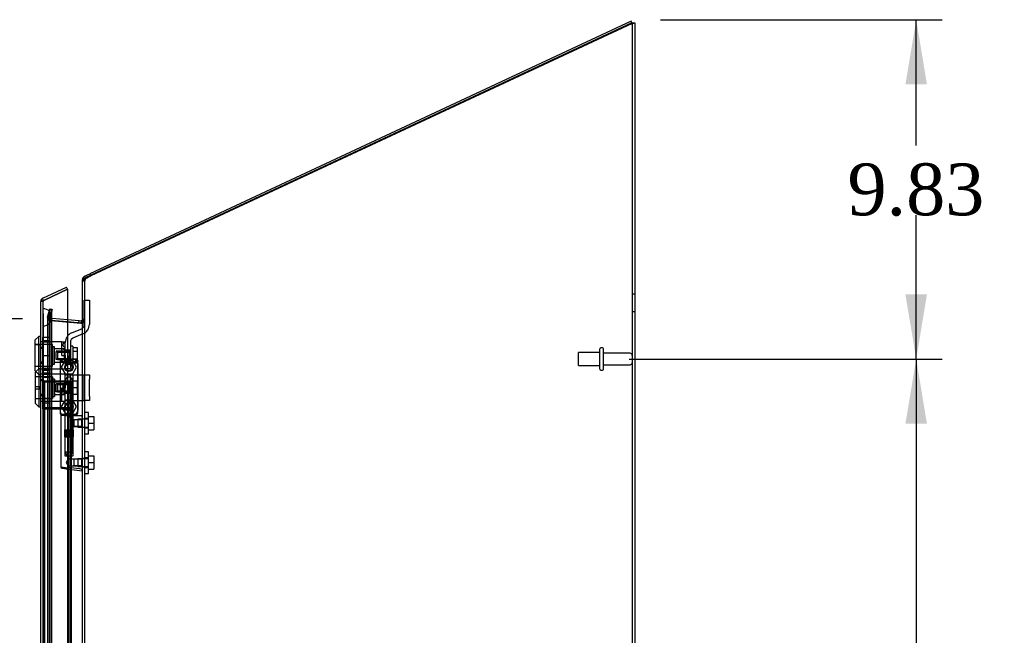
# Model space of a CAD drawing. Header units: inches. Extents: x 1 to 299, y -2 to 199.
# Tile 24 of 26: x 126 to 154, y 119 to 137. Entities that reach past the tile are written whole.
import ezdxf
from ezdxf.enums import TextEntityAlignment as Align
from ezdxf.lldxf.tags import DXFTag

# ---------------------------------------------------------------- set-up
doc = ezdxf.new("R2010")
doc.units = ezdxf.units.IN
doc.header["$MEASUREMENT"] = 0
for name, color, linetype in [('COM70220', 7, 'Continuous'), ('COM70708-4', 7, 'Continuous'), ('COM70709-12', 7, 'Continuous'), ('COM70711-4', 7, 'Continuous'), ('COM70712-12', 7, 'Continuous'), ('COM70714-1', 7, 'Continuous'), ('COM70714-4', 7, 'Continuous'), ('Default', 7, 'Continuous'), ('HNG86659-1', 7, 'Continuous'), ('HNG86659-2', 7, 'Continuous'), ('LOK10031', 7, 'Continuous'), ('LOK10031_CAM', 7, 'Continuous'), ('LOK10031_INSERT', 7, 'Continuous'), ('LOK10031_NUT', 7, 'Continuous'), ('LOK10031_SC', 7, 'Continuous'), ('SCS86661', 7, 'Continuous'), ('STD26089', 7, 'Continuous'), ('WAM30017', 7, 'Continuous')]:
    doc.layers.add(name, color=color, linetype=linetype)
doc.styles.add('SEACAD_Times_New_Roman', font='times.ttf')
tags = doc.linetypes.add('HIDDEN2', pattern=[0.1875, 0.125, -0.0625]).pattern_tags.tags
tags[6:7] = [DXFTag(74, 4), DXFTag(75, 0), DXFTag(340, '0'), DXFTag(46, 0.0), DXFTag(50, 0.0), DXFTag(44, 0.0), DXFTag(45, 0.0)]
tags[4:5] = [DXFTag(74, 4), DXFTag(75, 0), DXFTag(340, '0'), DXFTag(46, 0.0), DXFTag(50, 0.0), DXFTag(44, 0.0), DXFTag(45, 0.0)]
doc.dimstyles.new('HAMMOND_(STH_-_300x200)', dxfattribs={"dimtxt": 1.5, "dimasz": 1.875, "dimexe": 0.75, "dimexo": 0.75, "dimgap": 0.375, "dimtad": 0, "dimtih": 1, "dimtoh": 1, "dimzin": 0, "dimdsep": 46, "dimtxsty": 'SEACAD_Times_New_Roman', "dimblk1": '_SE_FILLED', "dimblk2": '_SE_FILLED', "dimsah": 1, "dimcen": 0.75, "dimadec": 0, "dimazin": 0, "dimtfac": 0.8, "dimtofl": 0, "dimtmove": 0, "dimatfit": 3, "dimfxl": 1, "dimtolj": 1, "dimtzin": 0, "dimarcsym": 0})

# ---------------------------------------------------------------- blocks, each defined once
blk = doc.blocks.new('SE2')
at = {"layer": 'COM70220', "color": 7, "linetype": 'HIDDEN2'}
for p, q in [((126.614, 127.718), (126.614, 128.217)), ((126.615, 128.217), (126.614, 128.217)), ((126.615, 127.718), (126.615, 128.217)), ((126.617, 127.968), (126.615, 128.217)), ((126.615, 127.719), (126.617, 127.968)), ((126.617, 127.718), (126.617, 127.968)), ((126.863, 127.718), (126.863, 127.968)), ((126.614, 127.719), (126.615, 127.719)), ((126.614, 70.599), (126.614, 127.718)), ((126.615, 70.599), (126.615, 127.718)), ((126.617, 70.599), (126.617, 127.718)), ((126.863, 70.599), (126.863, 127.718))]:
    blk.add_line(p, q, dxfattribs=at)
for start, end in [(0, 90), (270, 0)]:
    blk.add_arc((126.613, 127.968), 0.25, start, end, dxfattribs=at)
at = {"layer": 'COM70708-4', "color": 7, "linetype": 'Continuous'}
for p, q in [((143.679, 136.505), (143.751, 136.505)), ((143.751, 136.505), (143.751, 69.208))]:
    blk.add_line(p, q, dxfattribs=at)
at = {"layer": 'COM70708-4', "color": 7, "linetype": 'HIDDEN2'}
for p, q in [((127.823, 129.026), (127.751, 129.026)), ((127.848, 129.1), (127.828, 129.1)), ((143.751, 128.636), (143.679, 128.636)), ((126.796, 128.198), (126.741, 127.993)), ((126.796, 128.175), (126.796, 128.198)), ((126.865, 128.198), (126.796, 128.198)), ((126.811, 127.993), (126.865, 128.198)), ((126.865, 128.175), (126.865, 128.198)), ((143.679, 128.136), (143.751, 128.136)), ((126.741, 127.993), (126.737, 127.984)), ((126.809, 127.984), (126.737, 127.984)), ((126.737, 127.984), (126.737, 127.961)), ((126.811, 127.993), (126.741, 127.993)), ((126.816, 127.923), (126.756, 127.923)), ((126.811, 127.993), (126.809, 127.984)), ((126.809, 127.984), (126.816, 127.923)), ((126.809, 127.984), (126.809, 127.961)), ((126.816, 127.923), (126.837, 127.88)), ((126.82, 127.88), (126.836, 127.877)), ((126.836, 127.877), (127.705, 127.8)), ((127.711, 127.8), (126.842, 127.877)), ((127.743, 127.843), (127.745, 127.85)), ((127.743, 127.843), (127.801, 127.843)), ((127.745, 127.85), (127.805, 127.85)), ((127.751, 127.887), (127.823, 127.887)), ((127.751, 127.872), (127.823, 127.872)), ((127.801, 127.843), (127.805, 127.85)), ((127.705, 127.8), (127.723, 127.802)), ((127.711, 127.8), (127.705, 127.8)), ((127.714, 127.801), (127.714, 127.801)), ((127.823, 125.023), (127.751, 125.023)), ((127.751, 124.783), (127.823, 124.783)), ((127.823, 123.881), (127.751, 123.881)), ((127.751, 123.641), (127.823, 123.641))]:
    blk.add_line(p, q, dxfattribs=at)
for centre, radius, start, end in [((127.968, 129.017), 0.146, 145.1254, 176.5662), ((126.855, 127.987), 0.118, 181.4334, 212.7767), ((127.538, 127.943), 0.228, 321.7223, 333.9782)]:
    blk.add_arc(centre, radius, start, end, dxfattribs=at)
for points, knots in [([(143.751, 136.505), (143.751, 136.502), (143.748, 136.498), (143.737, 136.491), (143.729, 136.488), (143.709, 136.481), (143.697, 136.477), (143.671, 136.47), (143.657, 136.467), (143.643, 136.463)], [0, 0, 0, 0, 0.25, 0.25, 0.5, 0.5, 0.75, 0.75, 1, 1, 1, 1]), ([(143.679, 136.505), (143.679, 136.498), (143.675, 136.491), (143.661, 136.477), (143.652, 136.47), (143.643, 136.463)], [0, 0, 0, 0, 0.5, 0.5, 1, 1, 1, 1]), ([(127.828, 129.1), (127.817, 129.094), (127.807, 129.088), (127.788, 129.075), (127.779, 129.069), (127.765, 129.057), (127.76, 129.05), (127.752, 129.038), (127.751, 129.032), (127.751, 129.026)], [0, 0, 0, 0, 0.25, 0.25, 0.5, 0.5, 0.75, 0.75, 1, 1, 1, 1])]:
    blk.add_open_spline(points, degree=3, knots=knots, dxfattribs=at)
at = {"layer": 'COM70709-12', "color": 7, "linetype": 'Continuous'}
for p, q in [((143.65, 136.546), (127.965, 129.232)), ((143.67, 136.503), (143.65, 136.546)), ((143.68, 136.48), (143.679, 136.484)), ((143.68, 136.48), (143.679, 136.48)), ((127.813, 129.161), (127.965, 129.232)), ((127.965, 129.232), (127.985, 129.189)), ((127.751, 129.039), (127.751, 129.063)), ((127.76, 129.063), (127.751, 129.063)), ((127.834, 129.116), (127.813, 129.161)), ((127.313, 127.907), (127.654, 127.877)), ((127.647, 127.808), (127.654, 127.877)), ((127.654, 127.877), (127.711, 127.872)), ((127.711, 127.872), (127.705, 127.803))]:
    blk.add_line(p, q, dxfattribs=at)
at = {"layer": 'COM70709-12', "color": 7, "linetype": 'HIDDEN2'}
for p, q in [((143.679, 136.48), (127.995, 129.167)), ((143.679, 136.484), (143.67, 136.503)), ((127.823, 129.018), (127.751, 129.018)), ((127.823, 129.063), (127.76, 129.063)), ((127.823, 129.039), (127.823, 129.063)), ((127.843, 129.096), (127.834, 129.116)), ((127.843, 129.096), (127.995, 129.167)), ((127.985, 129.189), (127.995, 129.167)), ((126.8, 128.217), (126.745, 128.012)), ((126.8, 128.217), (126.869, 128.198)), ((126.869, 128.198), (126.814, 127.993)), ((126.814, 127.993), (126.745, 128.012)), ((126.846, 127.948), (126.84, 127.876)), ((126.84, 127.876), (126.865, 127.874)), ((126.846, 127.948), (126.872, 127.946)), ((126.865, 127.874), (126.872, 127.946)), ((126.865, 127.874), (127.647, 127.806)), ((126.872, 127.946), (127.313, 127.907)), ((127.647, 127.806), (127.647, 127.808)), ((127.647, 127.806), (127.705, 127.801)), ((127.823, 127.908), (127.751, 127.908)), ((127.705, 127.803), (127.705, 127.801))]:
    blk.add_line(p, q, dxfattribs=at)
at = {"layer": 'COM70709-12', "color": 7, "linetype": 'Continuous'}
for centre, radius, start, end in [((127.859, 129.063), 0.108, 115, 180), ((127.715, 127.908), 0.036, 265, 0)]:
    blk.add_arc(centre, radius, start, end, dxfattribs=at)
at = {"layer": 'COM70709-12', "color": 7, "linetype": 'HIDDEN2'}
for centre, radius, start, end in [((127.859, 129.063), 0.036, 115.0001, 179.9999), ((126.849, 127.984), 0.108, 165, 265), ((126.849, 127.984), 0.036, 165.0001, 264.9999), ((127.715, 127.908), 0.108, 265, 0)]:
    blk.add_arc(centre, radius, start, end, dxfattribs=at)
at = {"layer": 'COM70711-4', "color": 7, "linetype": 'Continuous'}
for p, q in [((127.859, 129.13), (143.679, 136.507)), ((143.679, 136.507), (143.679, 69.208)), ((127.751, 69.244), (127.751, 129.039)), ((127.711, 127.802), (127.313, 127.837)), ((127.745, 127.826), (127.743, 127.82))]:
    blk.add_line(p, q, dxfattribs=at)
at = {"layer": 'COM70711-4', "color": 7, "linetype": 'HIDDEN2'}
for p, q in [((127.823, 129.039), (127.751, 129.039)), ((127.823, 69.244), (127.823, 129.039)), ((126.741, 127.97), (126.796, 128.175)), ((126.865, 128.175), (126.796, 128.175)), ((126.796, 70.113), (126.796, 128.175)), ((126.811, 127.97), (126.865, 128.175)), ((126.865, 70.113), (126.865, 128.175)), ((126.737, 127.961), (126.741, 127.97)), ((126.809, 127.961), (126.737, 127.961)), ((126.737, 127.961), (126.737, 70.327)), ((126.811, 127.97), (126.741, 127.97)), ((126.816, 127.9), (126.756, 127.9)), ((126.809, 127.961), (126.811, 127.97)), ((126.816, 127.9), (126.809, 127.961)), ((126.809, 127.961), (126.809, 70.327)), ((126.838, 127.878), (126.836, 127.879)), ((126.842, 127.879), (126.836, 127.879)), ((127.705, 127.802), (126.838, 127.878)), ((126.844, 127.878), (126.838, 127.878)), ((126.844, 127.878), (126.842, 127.879)), ((127.313, 127.837), (126.844, 127.878)), ((127.743, 127.82), (127.801, 127.82)), ((127.745, 127.826), (127.805, 127.826)), ((127.751, 127.885), (127.823, 127.885)), ((127.805, 127.826), (127.801, 127.82)), ((127.711, 127.802), (127.705, 127.802))]:
    blk.add_line(p, q, dxfattribs=at)
for centre, radius, start, end in [((126.855, 127.964), 0.118, 181.4334, 212.7767), ((126.955, 128.494), 0.626, 251.4867, 259.0489), ((126.91, 127.992), 0.132, 224.3294, 239.1353), ((127.542, 128.951), 1.16, 278.5523, 282.8975), ((127.706, 127.887), 0.116, 328.4037, 358.7246)]:
    blk.add_arc(centre, radius, start, end, dxfattribs=at)
at = {"layer": 'COM70711-4', "color": 7, "linetype": 'Continuous'}
blk.add_arc((127.638, 127.972), 0.185, 293.3705, 304.7288, dxfattribs=at)
blk.add_open_spline([(127.751, 129.039), (127.751, 129.047), (127.753, 129.054), (127.764, 129.069), (127.772, 129.077), (127.792, 129.092), (127.804, 129.1), (127.83, 129.115), (127.844, 129.122), (127.859, 129.13)], degree=3, knots=[0, 0, 0, 0, 0.25, 0.25, 0.5, 0.5, 0.75, 0.75, 1, 1, 1, 1], dxfattribs=at)
at = {"layer": 'COM70711-4', "color": 7, "linetype": 'HIDDEN2'}
blk.add_open_spline([(127.823, 129.039), (127.823, 129.054), (127.826, 129.069), (127.84, 129.1), (127.849, 129.115), (127.859, 129.13)], degree=3, knots=[0, 0, 0, 0, 0.5, 0.5, 1, 1, 1, 1], dxfattribs=at)
at = {"layer": 'COM70712-12', "color": 7, "linetype": 'Continuous'}
for p, q in [((126.603, 128.529), (127.283, 128.846)), ((126.648, 128.471), (127.313, 128.781)), ((127.313, 128.781), (126.649, 128.471)), ((127.313, 128.781), (127.283, 128.846)), ((127.313, 128.781), (127.313, 69.536)), ((126.541, 69.886), (126.541, 128.431)), ((126.546, 128.464), (126.547, 128.464)), ((126.649, 128.471), (126.547, 128.471)), ((126.547, 128.471), (126.547, 128.464))]:
    blk.add_line(p, q, dxfattribs=at)
at = {"layer": 'COM70712-12', "color": 7, "linetype": 'HIDDEN2'}
for p, q in [((126.613, 128.431), (126.541, 128.431)), ((126.547, 128.464), (126.647, 128.464)), ((126.613, 69.886), (126.613, 128.431)), ((126.633, 128.464), (126.648, 128.471)), ((126.613, 127.262), (126.611, 127.262)), ((126.613, 127.065), (126.541, 127.065)), ((126.613, 126.668), (126.541, 126.668)), ((127.488, 126.757), (127.438, 126.757)), ((126.613, 126.471), (126.611, 126.471)), ((127.613, 126.632), (127.613, 125.27)), ((126.613, 126.128), (126.541, 126.128)), ((126.613, 126.325), (126.611, 126.325)), ((126.613, 125.731), (126.541, 125.731)), ((126.613, 125.534), (126.611, 125.534)), ((127.438, 125.145), (127.488, 125.145))]:
    blk.add_line(p, q, dxfattribs=at)
for centre in [(127.357, 126.523), (127.357, 125.381)]:
    blk.add_circle(centre, 0.12, dxfattribs=at)
at = {"layer": 'COM70712-12', "color": 7, "linetype": 'Continuous'}
for start, end in [(162.4161, 180), (115, 162.4161)]:
    blk.add_arc((126.649, 128.431), 0.108, start, end, dxfattribs=at)
at = {"layer": 'COM70712-12', "color": 7, "linetype": 'HIDDEN2'}
for centre, radius, start, end in [((126.649, 128.431), 0.036, 115, 180), ((127.438, 126.882), 0.125, 180, 270), ((127.488, 126.632), 0.125, 0, 90), ((127.488, 125.27), 0.125, 270, 0), ((127.438, 125.02), 0.125, 90, 180)]:
    blk.add_arc(centre, radius, start, end, dxfattribs=at)
at = {"layer": 'COM70712-12', "color": 7, "linetype": 'Continuous'}
blk.add_ellipse((126.649, 128.431), major_axis=(0.108, 0), ratio=0.9073, start_param=2.802142, end_param=3.141593, dxfattribs=at)
at = {"layer": 'COM70712-12', "color": 7, "linetype": 'HIDDEN2'}
for centre, major_axis, ratio, start_param, end_param in [((126.649, 128.431), (0.036, 0), 0.9073, 1.617568, 3.141593), ((126.649, 122.056), (0, 6.415), 0.005612, 0, 0.046772)]:
    blk.add_ellipse(centre, major_axis=major_axis, ratio=ratio, start_param=start_param, end_param=end_param, dxfattribs=at)
at = {"layer": 'COM70714-1', "color": 7, "linetype": 'HIDDEN2'}
for p, q in [((127.383, 126.088), (126.656, 126.088)), ((127.332, 125.98), (127.383, 125.98)), ((127.332, 125.94), (127.383, 125.94)), ((126.656, 125.355), (127.383, 125.355)), ((126.656, 125.315), (127.383, 125.315)), ((127.383, 125.503), (127.332, 125.503)), ((127.383, 125.463), (127.332, 125.463))]:
    blk.add_line(p, q, dxfattribs=at)
for centre, radius, start, end in [((126.656, 126.085), 0.043, 90, 180), ((127.383, 126.085), 0.043, 0, 90), ((126.656, 126.085), 0.003, 90, 180), ((127.383, 126.085), 0.003, 0, 90), ((127.383, 125.983), 0.003, 270, 0), ((127.383, 125.983), 0.043, 270, 0), ((126.656, 125.358), 0.043, 180, 270), ((126.656, 125.358), 0.003, 180, 270), ((127.383, 125.46), 0.043, 0, 90), ((127.383, 125.46), 0.003, 0, 90), ((127.383, 125.358), 0.003, 270, 0), ((127.383, 125.358), 0.043, 270, 0)]:
    blk.add_arc(centre, radius, start, end, dxfattribs=at)
at = {"layer": 'COM70714-4', "color": 7, "linetype": 'HIDDEN2'}
for p, q in [((126.613, 126.128), (126.656, 126.128)), ((126.653, 126.128), (126.653, 72.19)), ((126.656, 126.128), (127.383, 126.128)), ((127.332, 126.128), (127.332, 72.19)), ((127.383, 126.128), (127.426, 126.128)), ((127.386, 126.128), (127.386, 72.19)), ((127.426, 126.128), (127.426, 72.19))]:
    blk.add_line(p, q, dxfattribs=at)
at = {"layer": 'HNG86659-1', "color": 7, "linetype": 'HIDDEN2'}
for p, q in [((127.102, 126.713), (127.102, 125.198)), ((127.102, 126.712), (127.121, 126.663)), ((127.573, 126.751), (127.138, 126.751)), ((127.163, 126.696), (127.141, 126.751)), ((127.164, 126.694), (127.141, 126.751)), ((127.164, 126.694), (127.163, 126.696)), ((127.55, 126.694), (127.573, 126.751)), ((127.55, 126.694), (127.551, 126.696)), ((127.551, 126.696), (127.573, 126.751)), ((127.612, 126.712), (127.593, 126.663)), ((127.612, 125.198), (127.612, 126.713)), ((127.237, 126.308), (127.237, 125.151)), ((127.465, 126.32), (127.249, 126.32)), ((127.477, 125.151), (127.477, 126.308)), ((127.121, 125.193), (127.121, 125.158)), ((127.121, 125.119), (127.121, 123.638)), ((127.14, 125.139), (127.573, 125.139)), ((127.573, 125.139), (127.14, 125.139)), ((127.573, 125.158), (127.141, 125.158)), ((127.237, 125.151), (127.225, 125.139)), ((127.225, 125.139), (127.237, 125.127)), ((127.477, 125.151), (127.237, 125.151)), ((127.237, 125.127), (127.477, 125.127)), ((127.237, 125.127), (127.237, 123.969)), ((127.496, 124.999), (127.476, 124.999)), ((127.489, 125.139), (127.477, 125.151)), ((127.477, 125.127), (127.489, 125.139)), ((127.477, 124.998), (127.477, 125.127)), ((127.739, 125.119), (127.478, 125.119)), ((127.729, 124.999), (127.496, 124.999)), ((127.729, 124.999), (127.496, 124.999)), ((127.496, 124.999), (127.496, 124.806)), ((127.593, 125.158), (127.593, 125.193)), ((127.751, 125.021), (127.729, 124.999)), ((127.729, 124.806), (127.729, 124.999)), ((127.476, 124.806), (127.496, 124.806)), ((127.477, 123.969), (127.477, 124.807)), ((127.496, 124.806), (127.729, 124.806)), ((127.729, 124.806), (127.496, 124.806)), ((127.729, 124.806), (127.751, 124.784)), ((127.249, 123.958), (127.465, 123.958)), ((127.337, 123.858), (127.281, 123.761)), ((127.337, 123.664), (127.337, 123.858)), ((127.496, 123.858), (127.337, 123.858)), ((127.729, 123.858), (127.496, 123.858)), ((127.729, 123.858), (127.496, 123.858)), ((127.496, 123.858), (127.496, 123.664)), ((127.751, 123.879), (127.729, 123.858)), ((127.729, 123.664), (127.729, 123.858)), ((127.155, 123.599), (127.297, 123.581)), ((127.28, 123.584), (127.297, 123.581)), ((127.28, 123.584), (127.74, 123.526)), ((127.281, 123.761), (127.337, 123.664)), ((127.297, 123.581), (127.737, 123.526)), ((127.337, 123.664), (127.496, 123.664)), ((127.496, 123.664), (127.729, 123.664)), ((127.729, 123.664), (127.496, 123.664)), ((127.729, 123.664), (127.751, 123.643))]:
    blk.add_line(p, q, dxfattribs=at)
for centre, radius in [((127.357, 126.517), 0.118), ((127.357, 126.517), 0.0968), ((127.357, 126.517), 0.0968), ((127.357, 125.375), 0.118), ((127.357, 125.375), 0.0968), ((127.357, 125.375), 0.0968)]:
    blk.add_circle(centre, radius, dxfattribs=at)
for centre, radius, start, end in [((127.141, 126.713), 0.0392, 106.467, 168.78), ((127.041, 126.017), 0.706, 84.0827, 84.9945), ((127.145, 126.713), 0.0432, 170.3107, 181.0665), ((127.146, 126.657), 0.0255, 130.6693, 167.2932), ((127.14, 126.702), 0.0491, 88.6161, 102.0318), ((127.554, 126.811), 0.429, 188.1861, 189.6334), ((127.378, 127.486), 0.846, 252.8757, 268.5407), ((127.336, 127.478), 0.839, 271.3912, 287.1924), ((127.574, 126.702), 0.0491, 77.9682, 91.3839), ((127.159, 126.811), 0.429, 350.3666, 351.8139), ((127.573, 126.713), 0.0392, 11.22, 73.533), ((127.568, 126.657), 0.0255, 12.7068, 49.3307), ((127.673, 126.017), 0.706, 95.0056, 95.9172), ((127.569, 126.713), 0.0432, 358.9335, 9.6893), ((127.249, 126.308), 0.0118, 90, 180), ((127.465, 126.308), 0.0118, 0, 90), ((127.141, 125.197), 0.039, 178.4395, 188.4336), ((127.04, 125.899), 0.711, 274.9928, 275.9147), ((127.141, 125.198), 0.0395, 190.0421, 269.2684), ((127.154, 125.192), 0.0339, 170.6161, 269.1461), ((127.14, 125.158), 0.0197, 180, 270), ((127.14, 125.119), 0.0197, 90, 180), ((127.141, 125.2), 0.0417, 269.1335, 269.9996), ((127.559, 125.192), 0.0339, 270.8567, 9.3811), ((127.573, 125.198), 0.0395, 270.7315, 349.9579), ((127.573, 125.2), 0.0417, 270.0004, 270.8665), ((127.573, 125.158), 0.0197, 270, 360), ((127.573, 125.119), 0.0197, 0, 90), ((127.674, 125.899), 0.711, 264.0854, 265.0071), ((127.573, 125.197), 0.039, 351.5664, 1.5605), ((126.539, 125.739), 1.368, 331.1816, 331.5055), ((127.739, 125.107), 0.0118, 88.3734, 89.9992), ((127.739, 125.107), 0.0118, 0, 88.3726), ((127.249, 123.969), 0.0118, 180, 270), ((127.465, 123.969), 0.0118, 270, 0), ((127.16, 123.638), 0.0394, 179.9447, 262.875), ((127.739, 123.538), 0.0118, 262.875, 274.4046), ((127.705, 123.542), 0.0401, 21.8367, 34.9857), ((127.739, 123.538), 0.0118, 274.3868, 294.9231), ((127.088, 123.516), 0.656, 0.9731, 3.5902), ((127.739, 123.538), 0.0118, 294.9228, 0)]:
    blk.add_arc(centre, radius, start, end, dxfattribs=at)
for centre, major_axis, ratio, start_param, end_param in [((127.141, 126.74), (0, -0.0118), 0.049276, 3.017238, 3.218468), ((127.357, 126.704), (-0.203, 0), 0.124034, 0.384899, 2.682307), ((127.573, 126.74), (0, -0.0118), 0.049276, 3.064718, 3.265947)]:
    blk.add_ellipse(centre, major_axis=major_axis, ratio=ratio, start_param=start_param, end_param=end_param, dxfattribs=at)
for points, knots in [([(127.129, 126.677), (127.131, 126.68), (127.134, 126.683), (127.14, 126.688), (127.143, 126.69), (127.148, 126.693), (127.15, 126.693), (127.154, 126.694), (127.156, 126.695), (127.159, 126.695), (127.16, 126.695), (127.162, 126.694), (127.163, 126.694), (127.164, 126.694)], [0, 0, 0, 0, 0.25, 0.25, 0.5, 0.5, 0.625, 0.625, 0.75, 0.75, 0.875, 0.875, 1, 1, 1, 1]), ([(127.584, 126.677), (127.582, 126.68), (127.58, 126.683), (127.574, 126.688), (127.571, 126.69), (127.565, 126.693), (127.564, 126.693), (127.56, 126.694), (127.558, 126.695), (127.555, 126.695), (127.554, 126.695), (127.552, 126.694), (127.551, 126.694), (127.55, 126.694)], [0, 0, 0, 0, 0.25, 0.25, 0.5, 0.5, 0.625, 0.625, 0.75, 0.75, 0.875, 0.875, 1, 1, 1, 1]), ([(127.345, 125.08), (127.351, 125.082), (127.356, 125.084), (127.368, 125.089), (127.373, 125.091), (127.39, 125.097), (127.401, 125.102), (127.423, 125.109), (127.434, 125.112), (127.456, 125.117), (127.467, 125.119), (127.478, 125.119)], [0, 0, 0, 0, 0.125, 0.125, 0.25, 0.25, 0.5, 0.5, 0.75, 0.75, 1, 1, 1, 1]), ([(127.477, 124.999), (127.477, 124.999), (127.467, 124.988), (127.449, 124.962), (127.443, 124.952), (127.432, 124.929), (127.428, 124.916), (127.428, 124.889), (127.432, 124.876), (127.443, 124.853), (127.449, 124.844), (127.461, 124.826), (127.466, 124.819), (127.474, 124.809), (127.477, 124.806), (127.477, 124.806), (127.467, 124.817), (127.449, 124.843), (127.443, 124.853), (127.432, 124.876), (127.428, 124.889), (127.428, 124.903)], [0.2503152, 0.2503152, 0.2503152, 0.2503152, 0.375, 0.375, 0.4375, 0.4375, 0.5, 0.5, 0.5625, 0.5625, 0.625, 0.625, 0.6875, 0.6875, 0.75, 0.75, 0.875, 0.875, 0.9375, 0.9375, 1, 1, 1, 1]), ([(127.742, 125.086), (127.742, 125.095), (127.742, 125.104), (127.741, 125.113), (127.741, 125.115), (127.741, 125.117), (127.74, 125.118), (127.74, 125.119), (127.74, 125.119), (127.74, 125.119), (127.74, 125.119), (127.739, 125.119), (127.739, 125.119), (127.739, 125.119)], [0, 0, 0, 0, 0.5, 0.5, 0.75, 0.75, 0.875, 0.875, 0.9375, 0.9375, 0.96875, 0.96875, 1, 1, 1, 1]), ([(127.742, 125.086), (127.744, 125.086), (127.747, 125.086), (127.75, 125.086), (127.751, 125.086), (127.751, 125.085)], [0, 0, 0, 0, 0.5, 0.5, 1, 1, 1, 1]), ([(127.294, 123.601), (127.245, 123.608), (127.2, 123.616), (127.138, 123.629), (127.121, 123.634), (127.121, 123.638)], [0, 0, 0, 0, 0.5, 0.5, 1, 1, 1, 1]), ([(127.294, 123.601), (127.294, 123.597), (127.293, 123.594), (127.293, 123.589), (127.293, 123.587), (127.293, 123.585), (127.293, 123.584), (127.292, 123.583), (127.291, 123.583), (127.289, 123.583), (127.287, 123.583), (127.284, 123.583), (127.282, 123.583), (127.28, 123.584)], [0, 0, 0, 0, 0.25, 0.25, 0.5, 0.5, 0.625, 0.625, 0.75, 0.75, 0.875, 0.875, 1, 1, 1, 1]), ([(127.345, 123.615), (127.345, 123.615), (127.344, 123.614), (127.343, 123.614), (127.342, 123.614), (127.341, 123.614), (127.34, 123.613), (127.336, 123.612), (127.334, 123.612), (127.328, 123.61), (127.324, 123.609), (127.311, 123.605), (127.302, 123.603), (127.294, 123.601)], [0, 0, 0, 0, 0.03125, 0.03125, 0.0625, 0.0625, 0.125, 0.125, 0.25, 0.25, 0.5, 0.5, 1, 1, 1, 1]), ([(127.738, 123.565), (127.712, 123.568), (127.686, 123.572), (127.66, 123.575), (127.555, 123.588), (127.45, 123.601), (127.345, 123.615)], [0, 0, 0, 0, 0.198595, 0.198595, 0.198595, 1, 1, 1, 1]), ([(127.742, 123.557), (127.745, 123.557), (127.747, 123.557), (127.75, 123.558), (127.751, 123.558), (127.751, 123.558)], [0, 0, 0, 0, 0.5, 0.5, 1, 1, 1, 1])]:
    blk.add_open_spline(points, degree=3, knots=knots, dxfattribs=at)
at = {"layer": 'HNG86659-2', "color": 7, "linetype": 'HIDDEN2'}
for p, q in [((127.308, 126.241), (127.239, 126.123)), ((127.239, 126.123), (127.475, 126.123)), ((127.239, 126.123), (127.239, 124.706)), ((127.308, 126.241), (127.406, 126.241)), ((127.475, 126.123), (127.406, 126.241)), ((127.475, 124.706), (127.475, 126.123)), ((127.234, 124.706), (127.234, 124.509)), ((127.234, 124.706), (127.238, 124.706)), ((127.234, 124.706), (127.234, 124.509)), ((127.236, 124.706), (127.236, 124.509)), ((127.238, 124.706), (127.242, 124.706)), ((127.238, 124.706), (127.238, 124.509)), ((127.239, 124.706), (127.239, 124.509)), ((127.242, 124.706), (127.26, 124.706)), ((127.242, 124.706), (127.242, 124.509)), ((127.244, 124.706), (127.244, 124.509)), ((127.247, 124.706), (127.247, 124.509)), ((127.255, 124.706), (127.255, 124.509)), ((127.255, 124.706), (127.255, 124.509)), ((127.26, 124.706), (127.269, 124.706)), ((127.26, 124.706), (127.26, 124.509)), ((127.269, 124.706), (127.27, 124.706)), ((127.269, 124.706), (127.269, 124.509)), ((127.27, 124.706), (127.3, 124.706)), ((127.27, 124.706), (127.27, 124.509)), ((127.279, 124.706), (127.279, 124.509)), ((127.288, 124.706), (127.288, 124.509)), ((127.291, 124.706), (127.291, 124.509)), ((127.3, 124.706), (127.308, 124.706)), ((127.3, 124.706), (127.3, 124.509)), ((127.308, 124.706), (127.314, 124.706)), ((127.308, 124.706), (127.308, 124.509)), ((127.314, 124.706), (127.349, 124.706)), ((127.314, 124.706), (127.314, 124.509)), ((127.324, 124.706), (127.324, 124.509)), ((127.332, 124.706), (127.332, 124.509)), ((127.339, 124.706), (127.339, 124.509)), ((127.349, 124.706), (127.357, 124.706)), ((127.349, 124.706), (127.349, 124.509)), ((127.357, 124.706), (127.364, 124.706)), ((127.357, 124.706), (127.357, 124.509)), ((127.364, 124.706), (127.4, 124.706)), ((127.364, 124.706), (127.364, 124.509)), ((127.375, 124.706), (127.375, 124.509)), ((127.381, 124.706), (127.381, 124.509)), ((127.39, 124.706), (127.39, 124.509)), ((127.4, 124.706), (127.405, 124.706)), ((127.4, 124.706), (127.4, 124.509)), ((127.405, 124.706), (127.414, 124.706)), ((127.405, 124.706), (127.405, 124.509)), ((127.414, 124.706), (127.443, 124.706)), ((127.414, 124.706), (127.414, 124.509)), ((127.423, 124.706), (127.423, 124.509)), ((127.426, 124.706), (127.426, 124.509)), ((127.435, 124.706), (127.435, 124.509)), ((127.443, 124.706), (127.444, 124.706)), ((127.443, 124.706), (127.443, 124.509)), ((127.444, 124.706), (127.453, 124.706)), ((127.444, 124.706), (127.444, 124.509)), ((127.453, 124.706), (127.471, 124.706)), ((127.453, 124.706), (127.453, 124.509)), ((127.459, 124.706), (127.459, 124.509)), ((127.459, 124.706), (127.459, 124.509)), ((127.467, 124.706), (127.467, 124.509)), ((127.469, 124.706), (127.469, 124.509)), ((127.471, 124.706), (127.476, 124.706)), ((127.471, 124.706), (127.471, 124.509)), ((127.474, 124.706), (127.474, 124.509)), ((127.476, 124.706), (127.48, 124.706)), ((127.476, 124.706), (127.476, 124.509)), ((127.478, 124.706), (127.478, 124.509)), ((127.48, 124.706), (127.48, 124.509)), ((127.48, 124.509), (127.48, 124.706)), ((127.234, 124.509), (127.238, 124.509)), ((127.238, 124.509), (127.242, 124.509)), ((127.239, 124.509), (127.239, 124.076)), ((127.242, 124.509), (127.26, 124.509)), ((127.26, 124.509), (127.269, 124.509)), ((127.269, 124.509), (127.27, 124.509)), ((127.27, 124.509), (127.3, 124.509)), ((127.3, 124.509), (127.308, 124.509)), ((127.308, 124.509), (127.314, 124.509)), ((127.314, 124.509), (127.349, 124.509)), ((127.349, 124.509), (127.357, 124.509)), ((127.357, 124.509), (127.364, 124.509)), ((127.364, 124.509), (127.4, 124.509)), ((127.4, 124.509), (127.405, 124.509)), ((127.405, 124.509), (127.414, 124.509)), ((127.414, 124.509), (127.443, 124.509)), ((127.443, 124.509), (127.444, 124.509)), ((127.444, 124.509), (127.453, 124.509)), ((127.453, 124.509), (127.471, 124.509)), ((127.471, 124.509), (127.476, 124.509)), ((127.475, 124.076), (127.475, 124.509)), ((127.476, 124.509), (127.48, 124.509)), ((127.239, 124.076), (127.475, 124.076)), ((127.239, 124.076), (127.308, 123.958)), ((127.406, 123.958), (127.475, 124.076))]:
    blk.add_line(p, q, dxfattribs=at)
at = {"layer": 'LOK10031', "color": 7, "linetype": 'Continuous'}
for p, q in [((126.481, 127.417), (126.381, 127.317)), ((126.381, 126.417), (126.381, 127.317)), ((126.481, 126.479), (126.481, 127.417)), ((126.541, 127.417), (126.481, 127.417)), ((126.481, 126.479), (126.381, 126.379)), ((126.381, 126.417), (126.399, 126.398)), ((126.381, 126.379), (126.381, 125.479)), ((126.481, 126.479), (126.481, 125.379)), ((126.541, 126.479), (126.481, 126.479)), ((126.381, 125.479), (126.481, 125.379)), ((126.481, 125.379), (126.541, 125.379))]:
    blk.add_line(p, q, dxfattribs=at)
at = {"layer": 'LOK10031', "color": 7, "linetype": 'HIDDEN2'}
for p, q in [((126.611, 127.262), (126.541, 127.262)), ((126.611, 127.262), (126.611, 127.098)), ((127.151, 127.259), (126.611, 127.259)), ((127.151, 126.867), (127.151, 127.259)), ((127.151, 127.259), (127.251, 127.259)), ((127.251, 127.24), (127.251, 127.259)), ((126.881, 127.182), (126.381, 127.182)), ((126.611, 127.098), (126.541, 127.098)), ((126.611, 127.098), (126.611, 126.636)), ((126.881, 126.552), (126.881, 127.182)), ((126.941, 127.117), (126.881, 127.117)), ((126.941, 126.617), (126.941, 127.117)), ((127.151, 127.06), (126.941, 127.06)), ((127.151, 127.06), (127.251, 127.06)), ((126.941, 126.673), (127.251, 126.673)), ((127.151, 126.867), (127.251, 126.867)), ((127.251, 126.867), (127.251, 126.474)), ((126.381, 126.552), (126.881, 126.552)), ((126.399, 126.398), (126.481, 126.317)), ((126.611, 126.636), (126.541, 126.636)), ((126.611, 126.471), (126.541, 126.471)), ((126.611, 126.636), (126.611, 126.471)), ((126.611, 126.474), (127.251, 126.474)), ((126.881, 126.617), (126.941, 126.617)), ((126.881, 126.244), (126.381, 126.244)), ((126.481, 126.317), (126.541, 126.317)), ((126.611, 126.325), (126.541, 126.325)), ((126.611, 126.16), (126.541, 126.16)), ((126.611, 126.325), (126.611, 126.16)), ((127.251, 126.322), (126.611, 126.322)), ((126.611, 126.16), (126.611, 125.698)), ((126.881, 126.244), (126.881, 125.614)), ((126.941, 126.179), (126.881, 126.179)), ((126.941, 126.179), (126.941, 125.679)), ((127.251, 126.123), (126.941, 126.123)), ((127.251, 126.322), (127.251, 126.306)), ((127.151, 125.537), (127.151, 125.929)), ((127.151, 125.929), (127.251, 125.929)), ((127.251, 126.05), (127.251, 125.929)), ((126.381, 125.614), (126.881, 125.614)), ((126.611, 125.698), (126.541, 125.698)), ((126.611, 125.534), (126.541, 125.534)), ((126.611, 125.698), (126.611, 125.534)), ((126.611, 125.537), (127.151, 125.537)), ((126.881, 125.679), (126.941, 125.679)), ((126.941, 125.736), (127.151, 125.736)), ((127.251, 125.736), (127.151, 125.736)), ((127.151, 125.537), (127.251, 125.537)), ((127.251, 125.537), (127.251, 125.556))]:
    blk.add_line(p, q, dxfattribs=at)
at = {"layer": 'LOK10031_CAM', "color": 7, "linetype": 'HIDDEN2'}
for p, q in [((127.801, 128.47), (127.951, 128.47)), ((127.801, 128.345), (127.801, 128.47)), ((127.951, 128.47), (127.951, 128.345)), ((127.801, 127.766), (127.801, 128.345)), ((127.951, 128.345), (127.951, 127.766)), ((127.438, 127.518), (127.707, 127.627)), ((127.221, 127.233), (127.251, 127.233)), ((127.251, 126.867), (127.251, 127.24)), ((127.401, 127.24), (127.401, 126.865)), ((127.763, 127.488), (127.494, 127.379)), ((127.191, 127.143), (127.191, 127.203)), ((127.221, 127.113), (127.251, 127.113)), ((127.251, 127.023), (127.401, 127.023)), ((127.251, 126.708), (127.401, 126.708)), ((127.401, 126.865), (127.401, 126.49)), ((127.251, 126.49), (127.401, 126.49)), ((127.251, 126.306), (127.438, 126.306)), ((127.251, 126.05), (127.251, 126.306)), ((127.401, 125.556), (127.401, 126.306)), ((127.438, 126.306), (127.707, 126.306)), ((127.707, 126.306), (127.801, 126.306)), ((127.801, 126.306), (127.951, 126.306)), ((127.801, 126.181), (127.801, 126.306)), ((127.801, 125.681), (127.801, 126.181)), ((127.951, 126.306), (127.951, 126.181)), ((127.951, 125.681), (127.951, 126.181)), ((127.191, 125.851), (127.191, 126.011)), ((127.221, 126.041), (127.251, 126.041)), ((127.221, 125.821), (127.251, 125.821)), ((127.251, 126.088), (127.401, 126.088)), ((127.251, 125.556), (127.251, 125.929)), ((127.251, 125.773), (127.401, 125.773)), ((127.251, 125.556), (127.438, 125.556)), ((127.438, 125.556), (127.707, 125.556)), ((127.707, 125.556), (127.801, 125.556)), ((127.801, 125.556), (127.801, 125.681)), ((127.951, 125.556), (127.801, 125.556)), ((127.951, 125.681), (127.951, 125.556))]:
    blk.add_line(p, q, dxfattribs=at)
for centre, radius, start, end in [((127.551, 127.24), 0.3, 112.0194, 180), ((127.651, 127.766), 0.15, 292.0194, 0), ((127.651, 127.766), 0.3, 292.0194, 0), ((127.221, 127.203), 0.03, 90, 180), ((127.551, 127.24), 0.15, 112.0194, 180), ((127.221, 127.143), 0.03, 180, 270), ((127.221, 126.011), 0.03, 90, 180), ((127.221, 125.851), 0.03, 180, 270)]:
    blk.add_arc(centre, radius, start, end, dxfattribs=at)
at = {"layer": 'LOK10031_INSERT', "color": 7, "linetype": 'HIDDEN2'}
for p, q in [((126.531, 127.177), (126.381, 127.177)), ((126.531, 127.177), (126.531, 127.179)), ((126.866, 127.179), (126.531, 127.179)), ((126.531, 126.557), (126.531, 127.177)), ((126.866, 126.554), (126.866, 127.179)), ((126.926, 127.117), (126.866, 127.117)), ((126.926, 126.617), (126.926, 127.117)), ((127.216, 127.06), (126.926, 127.06)), ((127.366, 126.985), (126.991, 126.985)), ((126.991, 126.985), (126.991, 126.965)), ((126.991, 126.768), (126.991, 126.965)), ((127.366, 126.965), (126.991, 126.965)), ((127.216, 127.023), (127.216, 127.06)), ((127.216, 127.023), (127.251, 127.023)), ((127.216, 126.981), (127.216, 126.752)), ((127.366, 126.981), (127.216, 126.981)), ((127.366, 126.981), (127.366, 127.023)), ((127.366, 126.981), (127.366, 126.752)), ((126.926, 126.673), (127.216, 126.673)), ((126.991, 126.768), (127.366, 126.768)), ((126.991, 126.749), (126.991, 126.768)), ((127.366, 126.749), (126.991, 126.749)), ((127.216, 126.752), (127.366, 126.752)), ((127.216, 126.711), (127.216, 126.673)), ((127.366, 126.711), (127.216, 126.711)), ((127.366, 126.711), (127.366, 126.752)), ((126.381, 126.557), (126.531, 126.557)), ((126.531, 126.557), (126.531, 126.554)), ((126.531, 126.554), (126.866, 126.554)), ((126.866, 126.617), (126.926, 126.617)), ((126.866, 126.242), (126.381, 126.242)), ((126.866, 126.242), (126.866, 125.617)), ((126.926, 126.179), (126.866, 126.179)), ((126.926, 126.179), (126.926, 125.679)), ((127.216, 126.123), (126.926, 126.123)), ((127.216, 126.085), (127.216, 126.123)), ((126.381, 125.969), (126.531, 125.969)), ((126.531, 125.889), (126.381, 125.889)), ((126.531, 125.889), (126.531, 125.969)), ((127.366, 126.047), (126.991, 126.047)), ((126.991, 126.047), (126.991, 126.028)), ((126.991, 125.831), (126.991, 126.028)), ((127.366, 126.028), (126.991, 126.028)), ((126.991, 125.831), (127.366, 125.831)), ((126.991, 125.811), (126.991, 125.831)), ((127.366, 125.811), (126.991, 125.811)), ((127.216, 126.085), (127.366, 126.085)), ((127.216, 126.044), (127.216, 125.815)), ((127.366, 126.044), (127.216, 126.044)), ((127.216, 125.815), (127.366, 125.815)), ((127.366, 126.044), (127.366, 126.085)), ((127.366, 126.044), (127.366, 125.815)), ((127.366, 125.773), (127.366, 125.815)), ((126.381, 125.617), (126.866, 125.617)), ((126.866, 125.679), (126.926, 125.679)), ((126.926, 125.736), (127.216, 125.736)), ((127.216, 125.736), (127.216, 125.773)), ((127.251, 125.773), (127.216, 125.773))]:
    blk.add_line(p, q, dxfattribs=at)
at = {"layer": 'LOK10031_NUT', "color": 7, "linetype": 'HIDDEN2'}
for p, q in [((126.598, 126.867), (126.598, 127.397)), ((126.598, 127.397), (126.813, 127.397)), ((126.598, 127.3), (126.813, 127.3)), ((126.813, 127.25), (126.598, 127.25)), ((126.813, 126.867), (126.813, 127.397)), ((126.598, 126.541), (126.598, 126.867)), ((126.598, 126.867), (126.813, 126.867)), ((126.813, 126.541), (126.813, 126.867)), ((126.598, 126.235), (126.598, 126.541)), ((126.598, 126.541), (126.813, 126.541)), ((126.598, 126.483), (126.813, 126.483)), ((126.598, 126.434), (126.813, 126.434)), ((126.813, 126.235), (126.813, 126.541)), ((126.598, 126.362), (126.813, 126.362)), ((126.598, 126.337), (126.813, 126.337)), ((126.813, 126.313), (126.598, 126.313)), ((126.598, 125.623), (126.598, 126.235)), ((126.598, 126.235), (126.813, 126.235)), ((126.813, 125.623), (126.813, 126.235)), ((126.598, 125.317), (126.598, 125.623)), ((126.598, 125.623), (126.813, 125.623)), ((126.598, 125.545), (126.813, 125.545)), ((126.813, 125.317), (126.813, 125.623)), ((126.598, 125.496), (126.813, 125.496)), ((126.598, 125.317), (126.813, 125.317))]:
    blk.add_line(p, q, dxfattribs=at)
at = {"layer": 'LOK10031_SC', "color": 7, "linetype": 'HIDDEN2'}
for p, q in [((127.026, 126.985), (127.026, 126.749)), ((127.401, 126.985), (127.026, 126.985)), ((127.026, 126.961), (127.401, 126.961)), ((127.471, 127.129), (127.401, 127.129)), ((127.401, 126.985), (127.401, 126.961)), ((127.471, 127.129), (127.471, 126.604)), ((127.608, 127.089), (127.471, 127.089)), ((127.608, 126.978), (127.471, 126.978)), ((127.608, 126.978), (127.608, 127.089)), ((127.608, 126.755), (127.608, 126.978)), ((127.026, 126.773), (127.401, 126.773)), ((127.026, 126.749), (127.401, 126.749)), ((127.401, 126.749), (127.401, 126.773)), ((127.608, 126.755), (127.471, 126.755)), ((127.608, 126.644), (127.608, 126.755)), ((127.401, 126.604), (127.471, 126.604)), ((127.608, 126.644), (127.471, 126.644)), ((127.471, 126.192), (127.401, 126.192)), ((127.471, 126.192), (127.471, 125.667)), ((127.608, 126.122), (127.471, 126.122)), ((127.608, 125.929), (127.608, 126.122)), ((127.026, 126.047), (127.026, 125.811)), ((127.401, 126.047), (127.026, 126.047)), ((127.026, 126.023), (127.401, 126.023)), ((127.026, 125.835), (127.401, 125.835)), ((127.026, 125.811), (127.401, 125.811)), ((127.401, 126.047), (127.401, 126.023)), ((127.401, 125.811), (127.401, 125.835)), ((127.608, 125.929), (127.471, 125.929)), ((127.608, 125.737), (127.608, 125.929)), ((127.401, 125.667), (127.471, 125.667)), ((127.608, 125.737), (127.471, 125.737))]:
    blk.add_line(p, q, dxfattribs=at)
at = {"layer": 'SCS86661', "color": 7, "linetype": 'HIDDEN2'}
for p, q in [((127.246, 126.714), (127.136, 126.523)), ((127.467, 126.714), (127.246, 126.714)), ((127.578, 126.523), (127.467, 126.714)), ((127.136, 126.523), (127.246, 126.331)), ((127.467, 126.331), (127.578, 126.523)), ((127.246, 126.331), (127.467, 126.331)), ((127.246, 125.572), (127.136, 125.381)), ((127.467, 125.572), (127.246, 125.572)), ((127.578, 125.381), (127.467, 125.572)), ((127.136, 125.381), (127.246, 125.189)), ((127.467, 125.189), (127.578, 125.381)), ((127.246, 125.189), (127.467, 125.189)), ((127.613, 125.016), (127.613, 124.79)), ((127.928, 125.016), (127.613, 125.016)), ((127.928, 125.094), (128.078, 125.094)), ((128.078, 125.094), (128.078, 124.903)), ((127.613, 124.79), (127.928, 124.79)), ((127.928, 124.903), (128.078, 124.903)), ((127.928, 124.711), (128.078, 124.711)), ((128.078, 124.903), (128.078, 124.711)), ((127.613, 123.874), (127.613, 123.648)), ((127.928, 123.874), (127.613, 123.874)), ((127.928, 123.952), (128.078, 123.952)), ((128.078, 123.952), (128.078, 123.761)), ((127.613, 123.648), (127.928, 123.648)), ((127.928, 123.761), (128.078, 123.761)), ((127.928, 123.569), (128.078, 123.569)), ((128.078, 123.761), (128.078, 123.569))]:
    blk.add_line(p, q, dxfattribs=at)
for centre in [(127.357, 126.523), (127.357, 125.381)]:
    blk.add_circle(centre, 0.113, dxfattribs=at)
at = {"layer": 'STD26089', "color": 7, "linetype": 'HIDDEN2'}
for p, q in [((142.117, 126.574), (142.117, 126.949)), ((142.742, 126.949), (142.117, 126.949)), ((142.742, 126.466), (142.742, 127.056)), ((142.812, 127.086), (142.772, 127.086)), ((142.842, 126.466), (142.842, 127.056)), ((143.619, 126.927), (142.842, 126.927)), ((142.117, 126.574), (142.742, 126.574)), ((142.772, 126.436), (142.812, 126.436)), ((142.842, 126.595), (143.619, 126.595))]:
    blk.add_line(p, q, dxfattribs=at)
for centre, radius, start, end in [((142.772, 127.056), 0.03, 90, 180), ((142.812, 127.056), 0.03, 0, 90), ((143.619, 126.867), 0.06, 0, 90), ((142.772, 126.466), 0.03, 180, 270), ((142.812, 126.466), 0.03, 270, 0), ((143.619, 126.655), 0.06, 270, 0)]:
    blk.add_arc(centre, radius, start, end, dxfattribs=at)
at = {"layer": 'WAM30017', "color": 7, "linetype": 'HIDDEN2'}
for p, q in [((127.928, 125.215), (127.823, 125.215)), ((127.928, 125.04), (127.823, 125.04)), ((127.928, 124.59), (127.928, 125.215)), ((127.823, 124.765), (127.928, 124.765)), ((127.823, 124.59), (127.928, 124.59)), ((127.928, 124.073), (127.823, 124.073)), ((127.928, 123.898), (127.823, 123.898)), ((127.928, 123.448), (127.928, 124.073)), ((127.823, 123.623), (127.928, 123.623)), ((127.823, 123.448), (127.928, 123.448))]:
    blk.add_line(p, q, dxfattribs=at)
blk = doc.blocks.new('DMBLK319')
at = {"layer": 'Default', "linetype": 'Continuous', "transparency": 16777216}
for points in [[(114.065, 126.047), (114.69, 126.047), (114.378, 127.922)], [(114.065, 72.229), (114.378, 70.354), (114.69, 72.229)]]:
    blk.add_hatch(color=7, dxfattribs=at).paths.add_polyline_path(points)
at = {"layer": 'Default', "color": 7, "linetype": 'Continuous', "transparency": 16777216}
for p, q in [((126.011, 127.922), (113.628, 127.922)), ((114.378, 127.922), (114.378, 102.423)), ((114.378, 95.373), (114.378, 70.354)), ((125.995, 70.354), (113.628, 70.354))]:
    blk.add_line(p, q, dxfattribs=at)
at = {"layer": 'Default', "color": 7, "linetype": 'Continuous', "transparency": 16777216, "style": 'SEACAD_Times_New_Roman'}
for s, p in [('57.57', (111.819, 101.898)), ('DOOR ', (110.948, 99.648)), ('OPENING', (109.508, 97.398))]:
    blk.add_text(s, height=1.5, dxfattribs=at).set_placement(p, align=Align.TOP_LEFT)
blk = doc.blocks.new('_SE_FILLED')
at = {"color": 0}
blk.add_line((0, 0), (-1, 0), dxfattribs=at)
blk.add_solid([(0, 0), (-1, -0.1665), (-1, 0.1665), (0, 0)], dxfattribs=at)
blk = doc.blocks.new('DMBLK322')
at = {"layer": 'Default', "linetype": 'Continuous', "transparency": 16777216}
for points in [[(152.218, 134.718), (151.906, 136.593), (151.593, 134.718)], [(152.218, 128.636), (151.593, 128.636), (151.906, 126.761)]]:
    blk.add_hatch(color=7, dxfattribs=at).paths.add_polyline_path(points)
at = {"layer": 'Default', "color": 7, "linetype": 'Continuous', "transparency": 16777216}
for p, q in [((144.501, 136.593), (152.656, 136.593)), ((151.906, 132.952), (151.906, 136.593)), ((151.906, 126.761), (151.906, 130.927)), ((143.592, 126.761), (152.656, 126.761))]:
    blk.add_line(p, q, dxfattribs=at)
at = {"layer": 'Default', "color": 7, "linetype": 'Continuous', "transparency": 16777216, "style": 'SEACAD_Times_New_Roman'}
blk.add_text('9.83', height=1.5, dxfattribs=at).set_placement((149.915, 132.427), align=Align.TOP_LEFT)
blk = doc.blocks.new('DMBLK326')
at = {"layer": 'Default', "linetype": 'Continuous', "transparency": 16777216}
for points in [[(152.218, 124.886), (151.906, 126.761), (151.593, 124.886)], [(152.218, 101.011), (151.593, 101.011), (151.906, 99.136)]]:
    blk.add_hatch(color=7, dxfattribs=at).paths.add_polyline_path(points)
at = {"layer": 'Default', "color": 7, "linetype": 'Continuous', "transparency": 16777216}
for p, q in [((143.592, 126.761), (152.656, 126.761)), ((151.906, 126.761), (151.906, 114.224)), ((151.906, 112.199), (151.906, 99.136)), ((143.592, 99.136), (152.656, 99.136))]:
    blk.add_line(p, q, dxfattribs=at)
at = {"layer": 'Default', "color": 7, "linetype": 'Continuous', "transparency": 16777216, "style": 'SEACAD_Times_New_Roman'}
blk.add_text('27.63', height=1.5, dxfattribs=at).set_placement((149.347, 113.699), align=Align.TOP_LEFT)

msp = doc.modelspace()

# ---------------------------------------------------------------- block references
at = {"layer": 'Default'}
msp.add_blockref('SE2', (0, 0), dxfattribs=at)

# ---------------------------------------------------------------- dimensions: what is measured, and where the dimension line sits
at = {"layer": 'Default', "color": 7, "linetype": 'Continuous'}
for base, p1, p2, angle, text, picture, middle, dimtype in [((151.906, 136.593), (142.842, 126.761), (143.751, 136.593), 90, '\\A1;<>', 'DMBLK322', (151.906, 131.677), 160), ((114.378, 127.922), (126.761, 127.922), (126.745, 70.354), 269.9842, '\\A1;<>\\PDOOR \\XOPENING', 'DMBLK319', (114.378, 101.148), 161), ((151.905865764, 126.761420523), (142.841511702, 126.761420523), (142.841511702, 99.136420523), 270, '\\A1;<>', 'DMBLK326', (151.905865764, 112.948920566), 161)]:
    dim = msp.add_linear_dim(base=base, p1=p1, p2=p2, angle=angle, text=text, dimstyle='HAMMOND_(STH_-_300x200)', dxfattribs=at)
    dim.commit()
    dim.dimension.update_dxf_attribs({"geometry": picture, "text_midpoint": middle, "dimtype": dimtype})

doc.saveas('drawing.dxf')
